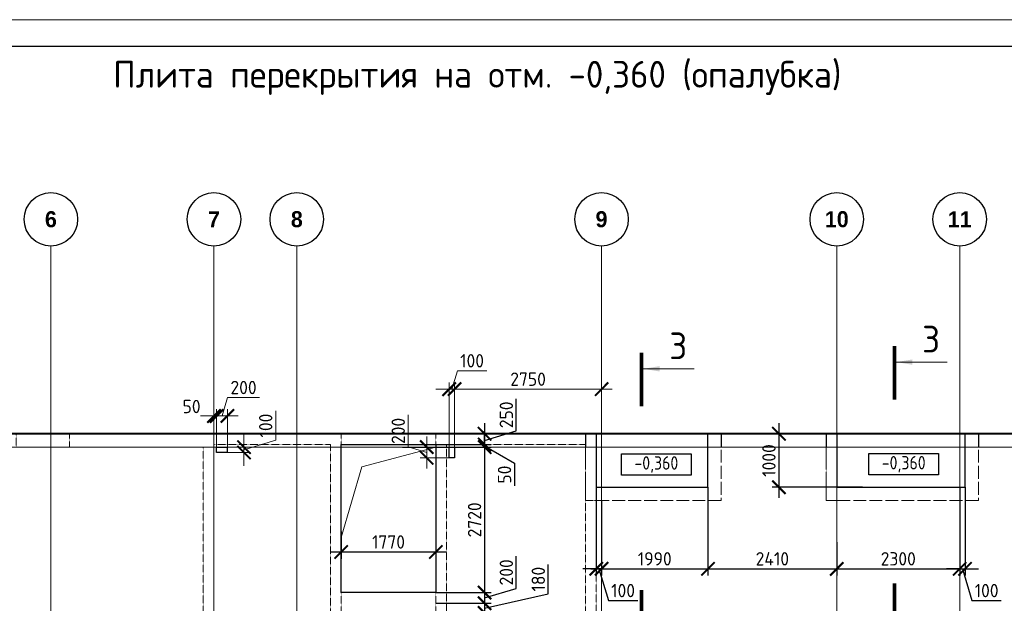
# Model space of a CAD drawing. Header units: millimetres. Extents: x -386473 to 311666, y -59266 to 291810.
# Tile 24 of 132: x -176747 to -158329, y 27034 to 37946. Entities that reach past the tile are written whole.
import ezdxf

# ---------------------------------------------------------------- set-up
doc = ezdxf.new("R2010")
doc.units = ezdxf.units.MM
for name, pattern in [('______5', [1100, 800, -100, 100, -100]), ('ACAD_ISO02W100', [15, 12, -3]), ('DASHED', [7, 5, -2, 0]), ('осевая', [50.8, 31.75, -6.35, 6.35, -6.35])]:
    doc.linetypes.add(name, pattern=pattern)
doc.layers.add('Колонна_ бетон', color=7, linetype='Continuous', lineweight=50, true_color=0xb4b496)
for name, color, linetype, lineweight in [('Оси', 40, '______5', 18), ('Перекрытие ж_бетон', 1, 'Continuous', 30), ('РАЗМЕРЫ', 1, 'Continuous', 9), ('Текст_ общее', 7, 'Continuous', 25), ('ТОНКИЕ', 7, 'Continuous', 9), ('Узлы', 7, 'Continuous', 0)]:
    doc.layers.add(name, color=color, linetype=linetype, lineweight=lineweight)
doc.layers.add('ТОЛСТЫЕ_ОСНОВНЫЕ', color=6, linetype='Continuous')
doc.styles.add('Century Gothic', font='GOTHIC.TTF')
doc.styles.add('GOST Common_1', font='GOST_Common.ttf', dxfattribs={"width": 0.9, "height": 250})
doc.styles.add('GOST-2.304_Type-B', font='GOST_Common.ttf')
doc.dimstyles.new('СПДС', dxfattribs={"dimscale": 100, "dimtxt": 2.5, "dimasz": 2.5, "dimexe": 1.25, "dimexo": 0, "dimtad": 1, "dimdec": 0, "dimtxsty": 'GOST-2.304_Type-B', "dimblk": 'ARCHTICK', "dimcen": 2.5, "dimdle": 2, "dimadec": 0, "dimazin": 2, "dimtfac": 0.75, "dimtdec": 0, "dimtmove": 1, "dimatfit": 3, "dimfxl": 1, "dimtolj": 1, "dimarcsym": 1})

# ---------------------------------------------------------------- blocks, each defined once
blk = doc.blocks.new('_ArchTick')
at = {"color": 0, "linetype": 'ByBlock', "const_width": 0.15}
blk.add_lwpolyline([(-0.5, -0.5), (0.5, 0.5)], dxfattribs=at)
blk = doc.blocks.new('*D128')
at = {"layer": 'DEFPOINTS', "color": 0, "transparency": 16777216}
for p in [(-160980, 30204), (-162545, 29204), (-160980, 29204)]:
    blk.add_point(p, dxfattribs=at)
at = {"layer": 'РАЗМЕРЫ', "color": 0, "lineweight": -2, "transparency": 16777216}
for p, q in [((-162545, 30404), (-162545, 29004)), ((-160980, 30204), (-162670, 30204)), ((-160980, 29204), (-162670, 29204))]:
    blk.add_line(p, q, dxfattribs=at)
at = {"layer": 'РАЗМЕРЫ', "color": 0, "lineweight": -2, "transparency": 16777216, "xscale": 250, "yscale": 250, "zscale": 250}
for p, rotation in [((-162545, 30204), 90), ((-162545, 29204), 270)]:
    blk.add_blockref('_ArchTick', p, dxfattribs=dict(at, rotation=rotation))
at = {"layer": 'РАЗМЕРЫ', "color": 0, "lineweight": 0, "transparency": 16777216, "insert": (-162732, 29704), "char_height": 250, "attachment_point": 5, "rotation": 90, "style": 'GOST-2.304_Type-B'}
blk.add_mtext('\\A1;1000', dxfattribs=at)
blk = doc.blocks.new('*D142')
at = {"layer": 'DEFPOINTS', "color": 0, "transparency": 16777216}
for p in [(-169587, 30204), (-169587, 29954), (-168051, 29954)]:
    blk.add_point(p, dxfattribs=at)
at = {"layer": 'РАЗМЕРЫ', "color": 0, "lineweight": -2, "transparency": 16777216}
for p, q in [((-167457, 30258), (-167457, 30858)), ((-168051, 30404), (-168051, 29754)), ((-168051, 30079), (-167457, 30258)), ((-169587, 30204), (-167926, 30204)), ((-169587, 29954), (-167926, 29954))]:
    blk.add_line(p, q, dxfattribs=at)
at = {"layer": 'РАЗМЕРЫ', "color": 0, "lineweight": -2, "transparency": 16777216, "xscale": 250, "yscale": 250, "zscale": 250}
for p, rotation in [((-168051, 30204), 90), ((-168051, 29954), 270)]:
    blk.add_blockref('_ArchTick', p, dxfattribs=dict(at, rotation=rotation))
at = {"layer": 'РАЗМЕРЫ', "color": 0, "lineweight": 0, "transparency": 16777216, "insert": (-167644, 30558), "char_height": 250, "attachment_point": 5, "rotation": 90, "style": 'GOST-2.304_Type-B'}
blk.add_mtext('\\A1;250', dxfattribs=at)
blk = doc.blocks.new('*D143')
at = {"layer": 'DEFPOINTS', "color": 0, "transparency": 16777216}
for p in [(-169587, 29954), (-168963, 27234, 0), (-168051, 27234)]:
    blk.add_point(p, dxfattribs=at)
at = {"layer": 'РАЗМЕРЫ', "color": 0, "lineweight": -2, "transparency": 16777216}
for p, q in [((-168051, 30154), (-168051, 27034)), ((-169587, 29954), (-167926, 29954)), ((-168963, 27234), (-167926, 27234))]:
    blk.add_line(p, q, dxfattribs=at)
at = {"layer": 'РАЗМЕРЫ', "color": 0, "lineweight": -2, "transparency": 16777216, "xscale": 250, "yscale": 250, "zscale": 250}
for p, rotation in [((-168051, 29954), 90), ((-168051, 27234), 270)]:
    blk.add_blockref('_ArchTick', p, dxfattribs=dict(at, rotation=rotation))
at = {"layer": 'РАЗМЕРЫ', "color": 0, "lineweight": 0, "transparency": 16777216, "insert": (-168238, 28594), "char_height": 250, "attachment_point": 5, "rotation": 90, "style": 'GOST-2.304_Type-B'}
blk.add_mtext('\\A1;2720', dxfattribs=at)
blk = doc.blocks.new('*D144')
at = {"layer": 'DEFPOINTS', "color": 0, "transparency": 16777216}
for p in [(-168963, 27234, 0), (-168963, 27034, 0), (-168051, 27034)]:
    blk.add_point(p, dxfattribs=at)
at = {"layer": 'РАЗМЕРЫ', "color": 0, "lineweight": -2, "transparency": 16777216}
for p, q in [((-167457, 27313), (-167457, 27913)), ((-168051, 27434), (-168051, 26834)), ((-168051, 27134), (-167457, 27313)), ((-168963, 27234), (-167926, 27234)), ((-168963, 27034), (-167926, 27034))]:
    blk.add_line(p, q, dxfattribs=at)
at = {"layer": 'РАЗМЕРЫ', "color": 0, "lineweight": -2, "transparency": 16777216, "xscale": 250, "yscale": 250, "zscale": 250}
for p, rotation in [((-168051, 27234), 90), ((-168051, 27034), 270)]:
    blk.add_blockref('_ArchTick', p, dxfattribs=dict(at, rotation=rotation))
at = {"layer": 'РАЗМЕРЫ', "color": 0, "lineweight": 0, "transparency": 16777216, "insert": (-167644, 27613), "char_height": 250, "attachment_point": 5, "rotation": 90, "style": 'GOST-2.304_Type-B'}
blk.add_mtext('\\A1;200', dxfattribs=at)
blk = doc.blocks.new('*D145')
at = {"layer": 'DEFPOINTS', "color": 0, "transparency": 16777216}
for p in [(-168963, 27034, 0), (-168963, 26854, 0), (-168051, 26854)]:
    blk.add_point(p, dxfattribs=at)
at = {"layer": 'РАЗМЕРЫ', "color": 0, "lineweight": -2, "transparency": 16777216}
for p, q in [((-166859, 27211), (-166859, 27761)), ((-168051, 27234), (-168051, 26654)), ((-168051, 26944), (-166859, 27211)), ((-168963, 27034), (-167926, 27034)), ((-168963, 26854), (-167926, 26854))]:
    blk.add_line(p, q, dxfattribs=at)
at = {"layer": 'РАЗМЕРЫ', "color": 0, "lineweight": -2, "transparency": 16777216, "xscale": 250, "yscale": 250, "zscale": 250}
for p, rotation in [((-168051, 27034), 90), ((-168051, 26854), 270)]:
    blk.add_blockref('_ArchTick', p, dxfattribs=dict(at, rotation=rotation))
at = {"layer": 'РАЗМЕРЫ', "color": 0, "lineweight": 0, "transparency": 16777216, "insert": (-167046, 27486), "char_height": 250, "attachment_point": 5, "rotation": 90, "style": 'GOST-2.304_Type-B'}
blk.add_mtext('\\A1;180', dxfattribs=at)
blk = doc.blocks.new('*D146')
at = {"layer": 'DEFPOINTS', "color": 0, "transparency": 16777216}
for p in [(-168963, 26854, 0), (-168963, 25344, 0), (-168051, 25344)]:
    blk.add_point(p, dxfattribs=at)
at = {"layer": 'РАЗМЕРЫ', "color": 0, "lineweight": -2, "transparency": 16777216}
for p, q in [((-168051, 27054), (-168051, 25144)), ((-168963, 26854), (-167926, 26854)), ((-168963, 25344), (-167926, 25344))]:
    blk.add_line(p, q, dxfattribs=at)
at = {"layer": 'РАЗМЕРЫ', "color": 0, "lineweight": -2, "transparency": 16777216, "xscale": 250, "yscale": 250, "zscale": 250}
for p, rotation in [((-168051, 26854), 90), ((-168051, 25344), 270)]:
    blk.add_blockref('_ArchTick', p, dxfattribs=dict(at, rotation=rotation))
at = {"layer": 'РАЗМЕРЫ', "color": 0, "lineweight": 0, "transparency": 16777216, "insert": (-168238, 26099), "char_height": 250, "attachment_point": 5, "rotation": 90, "style": 'GOST-2.304_Type-B'}
blk.add_mtext('\\A1;1510', dxfattribs=at)
blk = doc.blocks.new('*U44')
at = {"layer": 'ТОЛСТЫЕ_ОСНОВНЫЕ', "color": 6}
blk.add_lwpolyline([(20, 5), (886, 5), (886, 415), (20, 415)], close=True, dxfattribs=at)
at = {"layer": 'ТОНКИЕ'}
blk.add_lwpolyline([(0, 0), (891, 0), (891, 420), (0, 420)], close=True, dxfattribs=at)
blk = doc.blocks.new('NSY101')
at = {"color": 0, "linetype": 'ByBlock', "lineweight": -2}
blk.add_circle((0, 0), 50, dxfattribs=at)
blk = doc.blocks.new('СЛОЖНЫЙ_ОБЪЕКТ_2')
at = {"layer": 'Оси', "color": 16, "linetype": 'Continuous', "lineweight": 25, "transparency": 33554687, "xscale": 9.999999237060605, "yscale": 9.999999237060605, "zscale": 9.999999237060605}
blk.add_blockref('NSY101', (21513, -989), dxfattribs=at)
at = {"layer": 'Оси', "color": 16, "linetype": 'Continuous', "lineweight": 25, "transparency": 33554687, "insert": (21513, -989), "char_height": 300, "width": 385, "attachment_point": 5, "style": 'Century Gothic'}
blk.add_mtext('\\A1;{\\fCentury Gothic|i0|b1;\\H300.000000;\\W1.000000;\\C16;6}\\P', dxfattribs=at)
blk = doc.blocks.new('СЛОЖНЫЙ_ОБЪЕКТ_3')
at = {"layer": 'Оси', "color": 16, "linetype": 'Continuous', "lineweight": 25, "transparency": 33554687, "xscale": 9.999999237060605, "yscale": 9.999999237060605, "zscale": 9.999999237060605}
blk.add_blockref('NSY101', (24563, -989), dxfattribs=at)
at = {"layer": 'Оси', "color": 16, "linetype": 'Continuous', "lineweight": 25, "transparency": 33554687, "insert": (24563, -989), "char_height": 300, "width": 385, "attachment_point": 5, "style": 'Century Gothic'}
blk.add_mtext('\\A1;{\\fCentury Gothic|i0|b1;\\H300.000000;\\W1.000000;\\C16;7}\\P', dxfattribs=at)
blk = doc.blocks.new('СЛОЖНЫЙ_ОБЪЕКТ_4')
at = {"layer": 'Оси', "color": 16, "linetype": 'Continuous', "lineweight": 25, "transparency": 33554687, "xscale": 9.999999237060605, "yscale": 9.999999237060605, "zscale": 9.999999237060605}
blk.add_blockref('NSY101', (26113, -989), dxfattribs=at)
at = {"layer": 'Оси', "color": 16, "linetype": 'Continuous', "lineweight": 25, "transparency": 33554687, "insert": (26113, -989), "char_height": 300, "width": 385, "attachment_point": 5, "style": 'Century Gothic'}
blk.add_mtext('\\A1;{\\fCentury Gothic|i0|b1;\\H300.000000;\\W1.000000;\\C16;8}\\P', dxfattribs=at)
blk = doc.blocks.new('СЛОЖНЫЙ_ОБЪЕКТ_16')
at = {"layer": 'Оси', "color": 16, "linetype": 'Continuous', "lineweight": 25, "transparency": 33554687, "xscale": 9.999999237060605, "yscale": 9.999999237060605, "zscale": 9.999999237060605}
blk.add_blockref('NSY101', (31813, -989), dxfattribs=at)
at = {"layer": 'Оси', "color": 16, "linetype": 'Continuous', "lineweight": 25, "transparency": 33554687, "insert": (31813, -989), "char_height": 300, "width": 385, "attachment_point": 5, "style": 'Century Gothic'}
blk.add_mtext('\\A1;{\\fCentury Gothic|i0|b1;\\H300.000000;\\W1.000000;\\C16;9}\\P', dxfattribs=at)
blk = doc.blocks.new('СЛОЖНЫЙ_ОБЪЕКТ_17')
at = {"layer": 'Оси', "color": 16, "linetype": 'Continuous', "lineweight": 25, "transparency": 33554687, "xscale": 9.999999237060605, "yscale": 9.999999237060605, "zscale": 9.999999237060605}
blk.add_blockref('NSY101', (36213, -989), dxfattribs=at)
at = {"layer": 'Оси', "color": 16, "linetype": 'Continuous', "lineweight": 25, "transparency": 33554687, "insert": (36213, -989), "char_height": 300, "width": 620, "attachment_point": 5, "style": 'Century Gothic'}
blk.add_mtext('\\A1;{\\fCentury Gothic|i0|b1;\\H300.000000;\\W1.000000;\\C16;10}\\P', dxfattribs=at)
blk = doc.blocks.new('СЛОЖНЫЙ_ОБЪЕКТ_18')
at = {"layer": 'Оси', "color": 16, "linetype": 'Continuous', "lineweight": 25, "transparency": 33554687, "xscale": 9.999999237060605, "yscale": 9.999999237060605, "zscale": 9.999999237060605}
blk.add_blockref('NSY101', (38513, -989), dxfattribs=at)
at = {"layer": 'Оси', "color": 16, "linetype": 'Continuous', "lineweight": 25, "transparency": 33554687, "insert": (38513, -989), "char_height": 300, "width": 620, "attachment_point": 5, "style": 'Century Gothic'}
blk.add_mtext('\\A1;{\\fCentury Gothic|i0|b1;\\H300.000000;\\W1.000000;\\C16;11}\\P', dxfattribs=at)
blk = doc.blocks.new('оси2')
at = {"layer": 'Оси', "color": 16, "linetype": 'осевая', "lineweight": 0, "ltscale": 0.25, "transparency": 33554687}
for p, q in [((1000445.5, 5465.4), (1000445.5, -20739.3)), ((1003495.5, 5465.4), (1003495.5, -20739.3)), ((1005045.5, 5465.4), (1005045.5, -20739.3)), ((1010745.5, 5465.4), (1010745.5, -20739.3)), ((1015145.5, 5465.4), (1015145.5, -20739.3)), ((1017445.5, 5465.4), (1017445.5, -20739.3)), ((979200, 1707.1), (1032582.1, 1707.1))]:
    blk.add_line(p, q, dxfattribs=at)
at = {"layer": 'Оси', "color": 16, "linetype": 'Continuous', "lineweight": 25, "transparency": 33554687}
for name in ['СЛОЖНЫЙ_ОБЪЕКТ_2', 'СЛОЖНЫЙ_ОБЪЕКТ_3', 'СЛОЖНЫЙ_ОБЪЕКТ_4', 'СЛОЖНЫЙ_ОБЪЕКТ_16', 'СЛОЖНЫЙ_ОБЪЕКТ_17', 'СЛОЖНЫЙ_ОБЪЕКТ_18']:
    blk.add_blockref(name, (978932, 6954.9), dxfattribs=at)
blk = doc.blocks.new('*D313')
at = {"layer": 'DEFPOINTS', "color": 0, "transparency": 16777216}
for p in [(-165963, 29225), (-165863, 28954), (-165963, 27679)]:
    blk.add_point(p, dxfattribs=at)
at = {"layer": 'РАЗМЕРЫ', "color": 0, "lineweight": -2, "transparency": 16777216}
for p, q in [((-165963, 29225), (-165963, 27554)), ((-165863, 28954), (-165863, 27554)), ((-165963, 27679), (-166213, 27679)), ((-165863, 27679), (-165963, 27679)), ((-165863, 27679), (-165963, 27679)), ((-165913, 27679), (-165735, 27085)), ((-165863, 27679), (-165613, 27679)), ((-165735, 27085), (-165185, 27085))]:
    blk.add_line(p, q, dxfattribs=at)
at = {"layer": 'РАЗМЕРЫ', "color": 0, "lineweight": -2, "transparency": 16777216, "xscale": 250, "yscale": 250, "zscale": 250}
blk.add_blockref('_ArchTick', (-165963, 27679), dxfattribs=at)
at = {"layer": 'РАЗМЕРЫ', "color": 0, "lineweight": -2, "transparency": 16777216, "xscale": 250, "yscale": 250, "zscale": 250, "rotation": 180}
blk.add_blockref('_ArchTick', (-165863, 27679), dxfattribs=at)
at = {"layer": 'РАЗМЕРЫ', "color": 0, "lineweight": 0, "transparency": 16777216, "insert": (-165460, 27272), "char_height": 250, "attachment_point": 5, "style": 'GOST-2.304_Type-B'}
blk.add_mtext('\\A1;100', dxfattribs=at)
blk = doc.blocks.new('*D314')
at = {"layer": 'DEFPOINTS', "color": 0, "transparency": 16777216}
for p in [(-163873, 29204), (-165863, 28954), (-163873, 27679)]:
    blk.add_point(p, dxfattribs=at)
at = {"layer": 'РАЗМЕРЫ', "color": 0, "lineweight": -2, "transparency": 16777216}
for p, q in [((-163873, 29204), (-163873, 27554)), ((-165863, 28954), (-165863, 27554)), ((-166063, 27679), (-163673, 27679))]:
    blk.add_line(p, q, dxfattribs=at)
at = {"layer": 'РАЗМЕРЫ', "color": 0, "lineweight": -2, "transparency": 16777216, "xscale": 250, "yscale": 250, "zscale": 250, "rotation": 180}
blk.add_blockref('_ArchTick', (-165863, 27679), dxfattribs=at)
at = {"layer": 'РАЗМЕРЫ', "color": 0, "lineweight": -2, "transparency": 16777216, "xscale": 250, "yscale": 250, "zscale": 250}
blk.add_blockref('_ArchTick', (-163873, 27679), dxfattribs=at)
at = {"layer": 'РАЗМЕРЫ', "color": 0, "lineweight": 0, "transparency": 16777216, "insert": (-164868, 27866), "char_height": 250, "attachment_point": 5, "style": 'GOST-2.304_Type-B'}
blk.add_mtext('\\A1;1990', dxfattribs=at)
blk = doc.blocks.new('*D315')
at = {"layer": 'DEFPOINTS', "color": 0, "transparency": 16777216}
for p in [(-163873, 29204), (-161463, 28177), (-161463, 27679)]:
    blk.add_point(p, dxfattribs=at)
at = {"layer": 'РАЗМЕРЫ', "color": 0, "lineweight": -2, "transparency": 16777216}
for p, q in [((-163873, 29204), (-163873, 27554)), ((-161463, 28177), (-161463, 27554)), ((-164073, 27679), (-161263, 27679))]:
    blk.add_line(p, q, dxfattribs=at)
at = {"layer": 'РАЗМЕРЫ', "color": 0, "lineweight": -2, "transparency": 16777216, "xscale": 250, "yscale": 250, "zscale": 250, "rotation": 180}
blk.add_blockref('_ArchTick', (-163873, 27679), dxfattribs=at)
at = {"layer": 'РАЗМЕРЫ', "color": 0, "lineweight": -2, "transparency": 16777216, "xscale": 250, "yscale": 250, "zscale": 250}
blk.add_blockref('_ArchTick', (-161463, 27679), dxfattribs=at)
at = {"layer": 'РАЗМЕРЫ', "color": 0, "lineweight": 0, "transparency": 16777216, "insert": (-162668, 27866), "char_height": 250, "attachment_point": 5, "style": 'GOST-2.304_Type-B'}
blk.add_mtext('\\A1;2410', dxfattribs=at)
blk = doc.blocks.new('*D316')
at = {"layer": 'DEFPOINTS', "color": 0, "transparency": 16777216}
for p in [(-159163, 29204), (-161463, 28177), (-159163, 27679)]:
    blk.add_point(p, dxfattribs=at)
at = {"layer": 'РАЗМЕРЫ', "color": 0, "lineweight": -2, "transparency": 16777216}
for p, q in [((-159163, 29204), (-159163, 27554)), ((-161463, 28177), (-161463, 27554)), ((-161663, 27679), (-158963, 27679))]:
    blk.add_line(p, q, dxfattribs=at)
at = {"layer": 'РАЗМЕРЫ', "color": 0, "lineweight": -2, "transparency": 16777216, "xscale": 250, "yscale": 250, "zscale": 250, "rotation": 180}
blk.add_blockref('_ArchTick', (-161463, 27679), dxfattribs=at)
at = {"layer": 'РАЗМЕРЫ', "color": 0, "lineweight": -2, "transparency": 16777216, "xscale": 250, "yscale": 250, "zscale": 250}
blk.add_blockref('_ArchTick', (-159163, 27679), dxfattribs=at)
at = {"layer": 'РАЗМЕРЫ', "color": 0, "lineweight": 0, "transparency": 16777216, "insert": (-160313, 27866), "char_height": 250, "attachment_point": 5, "style": 'GOST-2.304_Type-B'}
blk.add_mtext('\\A1;2300', dxfattribs=at)
blk = doc.blocks.new('*D317')
at = {"layer": 'DEFPOINTS', "color": 0, "transparency": 16777216}
for p in [(-159163, 29204), (-159063, 29204), (-159063, 27679)]:
    blk.add_point(p, dxfattribs=at)
at = {"layer": 'РАЗМЕРЫ', "color": 0, "lineweight": -2, "transparency": 16777216}
for p, q in [((-159163, 29204), (-159163, 27554)), ((-159063, 29204), (-159063, 27554)), ((-159163, 27679), (-159413, 27679)), ((-159163, 27679), (-159063, 27679)), ((-159163, 27679), (-159063, 27679)), ((-159113, 27679), (-158935, 27085)), ((-159063, 27679), (-158813, 27679)), ((-158935, 27085), (-158385, 27085))]:
    blk.add_line(p, q, dxfattribs=at)
at = {"layer": 'РАЗМЕРЫ', "color": 0, "lineweight": -2, "transparency": 16777216, "xscale": 250, "yscale": 250, "zscale": 250}
blk.add_blockref('_ArchTick', (-159163, 27679), dxfattribs=at)
at = {"layer": 'РАЗМЕРЫ', "color": 0, "lineweight": -2, "transparency": 16777216, "xscale": 250, "yscale": 250, "zscale": 250, "rotation": 180}
blk.add_blockref('_ArchTick', (-159063, 27679), dxfattribs=at)
at = {"layer": 'РАЗМЕРЫ', "color": 0, "lineweight": 0, "transparency": 16777216, "insert": (-158660, 27272), "char_height": 250, "attachment_point": 5, "style": 'GOST-2.304_Type-B'}
blk.add_mtext('\\A1;100', dxfattribs=at)
blk = doc.blocks.new('стены подвала')
at = {"layer": 'Колонна_ бетон', "color": 252, "linetype": 'DASHED', "lineweight": 0, "ltscale": 0.3, "true_color": 0x939598, "transparency": 33554687}
for p, q in [((-150847, -10025, 160), (-198397, -10025, 160)), ((-175667, -10025, 160), (-175667, -16975, 160)), ((-175667, -10025, 160), (-175667, -10025, 160)), ((-173897, -10025, 160), (-173897, -16975, 160)), ((-173897, -10025, 160), (-173897, -10025, 160)), ((-171097, -10025, 160), (-171097, -15875, 160)), ((-171097, -10025, 160), (-171097, -10025, 160)), ((-168557, -10025, 160), (-168557, -10025, 160)), ((-168557, -10025, 160), (-168557, -10275, 160)), ((-166597, -10025, 160), (-166597, -11275, 160)), ((-166597, -10025, 160), (-166597, -10025, 160)), ((-163747, -10275, 160), (-163747, -10025, 160)), ((-163747, -10025, 160), (-163747, -10025, 160)), ((-178247, -10275, 160), (-184547, -10275, 160)), ((-178247, -10275, 160), (-178247, -10275, 160)), ((-178247, -10275, 160), (-178247, -17675, 160)), ((-178047, -10225, 160), (-178047, -16425, 160)), ((-178047, -10225, 160), (-178047, -10225, 160)), ((-178047, -10225, 160), (-175867, -10225, 160)), ((-175867, -16975, 160), (-175867, -10225, 160)), ((-175867, -10225, 160), (-175867, -10225, 160)), ((-175667, -10225, 160), (-175667, -10225, 160)), ((-173897, -10225, 160), (-175667, -10225, 160)), ((-173897, -10225, 160), (-173897, -10225, 160)), ((-173697, -10225, 160), (-171097, -10225, 160)), ((-173697, -10225, 160), (-173697, -10225, 160)), ((-173697, -10225, 160), (-173697, -15875, 160)), ((-171097, -10225, 160), (-171097, -10225, 160)), ((-170897, -10275, 160), (-170897, -10275, 160)), ((-170897, -17675, 160), (-170897, -10275, 160)), ((-170897, -10275, 160), (-166597, -10275, 160)), ((-168557, -10275, 160), (-168557, -10275, 160)), ((-166597, -10275, 160), (-166597, -10275, 160)), ((-166397, -10275, 160), (-166397, -10275, 160)), ((-166397, -11275, 160), (-166397, -10275, 160)), ((-161297, -10275, 160), (-166397, -10275, 160)), ((-163747, -10275, 160), (-163747, -10275, 160)), ((-171097, -11275, 160), (-171097, -11275, 160)), ((-170897, -11275, 160), (-171097, -11275, 160)), ((-170897, -11275, 160), (-170897, -11275, 160)), ((-166597, -11275, 160), (-166597, -11275, 160)), ((-166397, -11275, 160), (-166597, -11275, 160)), ((-166397, -11275, 160), (-166397, -11275, 160)), ((-175667, -12995, 160), (-175667, -12995, 160)), ((-173897, -12995, 160), (-175667, -12995, 160)), ((-173897, -12995, 160), (-173897, -12995, 160))]:
    blk.add_line(p, q, dxfattribs=at)
blk.add_lwpolyline([(-181747, -10025), (-180747, -10025), (-180747, -10275), (-181747, -10275)], close=True, dxfattribs=at)
blk = doc.blocks.new('*D898')
at = {"layer": 'DEFPOINTS', "color": 0, "transparency": 16777216}
for p in [(-170846, 63580), (-171046, 62998), (-170846, 62998)]:
    blk.add_point(p, dxfattribs=at)
at = {"layer": 'РАЗМЕРЫ', "color": 0, "lineweight": -2, "transparency": 16777216}
for p, q in [((-170946, 63580), (-170843, 63924)), ((-170843, 63924), (-170243, 63924)), ((-171246, 63580), (-170646, 63580)), ((-171046, 62998), (-171046, 63705)), ((-170846, 62998), (-170846, 63705))]:
    blk.add_line(p, q, dxfattribs=at)
at = {"layer": 'РАЗМЕРЫ', "color": 0, "lineweight": -2, "transparency": 16777216, "xscale": 250, "yscale": 250, "zscale": 250, "rotation": 180}
blk.add_blockref('_ArchTick', (-171046, 63580), dxfattribs=at)
at = {"layer": 'РАЗМЕРЫ', "color": 0, "lineweight": -2, "transparency": 16777216, "xscale": 250, "yscale": 250, "zscale": 250}
blk.add_blockref('_ArchTick', (-170846, 63580), dxfattribs=at)
at = {"layer": 'РАЗМЕРЫ', "color": 0, "lineweight": 0, "transparency": 16777216, "insert": (-170543, 64112), "char_height": 250, "attachment_point": 5, "style": 'GOST-2.304_Type-B'}
blk.add_mtext('\\A1;200', dxfattribs=at)
blk = doc.blocks.new('*D899')
at = {"layer": 'DEFPOINTS', "color": 0, "transparency": 16777216}
for p in [(-171096, 63580), (-171096, 62998), (-171046, 62998)]:
    blk.add_point(p, dxfattribs=at)
at = {"layer": 'РАЗМЕРЫ', "color": 0, "lineweight": -2, "transparency": 16777216}
for p, q in [((-171096, 63580), (-171346, 63580)), ((-171096, 62998), (-171096, 63705)), ((-171046, 63580), (-171096, 63580)), ((-171046, 62998), (-171046, 63705)), ((-171046, 63580), (-170796, 63580))]:
    blk.add_line(p, q, dxfattribs=at)
at = {"layer": 'РАЗМЕРЫ', "color": 0, "lineweight": -2, "transparency": 16777216, "xscale": 250, "yscale": 250, "zscale": 250}
blk.add_blockref('_ArchTick', (-171096, 63580), dxfattribs=at)
at = {"layer": 'РАЗМЕРЫ', "color": 0, "lineweight": -2, "transparency": 16777216, "xscale": 250, "yscale": 250, "zscale": 250, "rotation": 180}
blk.add_blockref('_ArchTick', (-171046, 63580), dxfattribs=at)
at = {"layer": 'РАЗМЕРЫ', "color": 0, "lineweight": 0, "transparency": 16777216, "insert": (-171515, 63757), "char_height": 250, "attachment_point": 5, "style": 'GOST-2.304_Type-B'}
blk.add_mtext('\\A1;50', dxfattribs=at)
blk = doc.blocks.new('*D900')
at = {"layer": 'DEFPOINTS', "color": 0, "transparency": 16777216}
for p in [(-170846, 62998), (-170846, 62898), (-170535, 62898)]:
    blk.add_point(p, dxfattribs=at)
at = {"layer": 'РАЗМЕРЫ', "color": 0, "lineweight": -2, "transparency": 16777216}
for p, q in [((-169942, 63126), (-169942, 63676)), ((-170535, 62998), (-170535, 63248)), ((-170846, 62998), (-170410, 62998)), ((-170535, 62948), (-169942, 63126)), ((-170535, 62998), (-170535, 62898)), ((-170535, 62998), (-170535, 62898)), ((-170846, 62898), (-170410, 62898)), ((-170535, 62898), (-170535, 62648))]:
    blk.add_line(p, q, dxfattribs=at)
at = {"layer": 'РАЗМЕРЫ', "color": 0, "lineweight": -2, "transparency": 16777216, "xscale": 250, "yscale": 250, "zscale": 250}
for p, rotation in [((-170535, 62998), 270), ((-170535, 62898), 90)]:
    blk.add_blockref('_ArchTick', p, dxfattribs=dict(at, rotation=rotation))
at = {"layer": 'РАЗМЕРЫ', "color": 0, "lineweight": 0, "transparency": 16777216, "insert": (-170129, 63401), "char_height": 250, "attachment_point": 5, "rotation": 90, "style": 'GOST-2.304_Type-B'}
blk.add_mtext('\\A1;100', dxfattribs=at)
blk = doc.blocks.new('*D931')
at = {"layer": 'DEFPOINTS', "color": 0, "transparency": 16777216}
for p in [(-166596, 64081), (-163846, 63472), (-166596, 62998)]:
    blk.add_point(p, dxfattribs=at)
at = {"layer": 'РАЗМЕРЫ', "color": 0, "lineweight": -2, "transparency": 16777216}
for p, q in [((-166596, 62998), (-166596, 64206)), ((-163846, 63472), (-163846, 64206)), ((-163646, 64081), (-166796, 64081))]:
    blk.add_line(p, q, dxfattribs=at)
at = {"layer": 'РАЗМЕРЫ', "color": 0, "lineweight": -2, "transparency": 16777216, "xscale": 250, "yscale": 250, "zscale": 250, "rotation": 180}
blk.add_blockref('_ArchTick', (-166596, 64081), dxfattribs=at)
at = {"layer": 'РАЗМЕРЫ', "color": 0, "lineweight": -2, "transparency": 16777216, "xscale": 250, "yscale": 250, "zscale": 250}
blk.add_blockref('_ArchTick', (-163846, 64081), dxfattribs=at)
at = {"layer": 'РАЗМЕРЫ', "color": 0, "lineweight": 0, "transparency": 16777216, "insert": (-165221, 64268), "char_height": 250, "attachment_point": 5, "style": 'GOST-2.304_Type-B'}
blk.add_mtext('\\A1;2750', dxfattribs=at)
blk = doc.blocks.new('*D901')
at = {"layer": 'DEFPOINTS', "color": 0, "transparency": 16777216}
for p in [(-166696, 64081), (-166596, 63151), (-166696, 62898)]:
    blk.add_point(p, dxfattribs=at)
at = {"layer": 'РАЗМЕРЫ', "color": 0, "lineweight": -2, "transparency": 16777216}
for p, q in [((-166646, 64081), (-166543, 64425)), ((-166543, 64425), (-165993, 64425)), ((-166696, 62898), (-166696, 64206)), ((-166596, 63151), (-166596, 64206)), ((-166696, 64081), (-166946, 64081)), ((-166596, 64081), (-166696, 64081)), ((-166596, 64081), (-166696, 64081)), ((-166596, 64081), (-166346, 64081))]:
    blk.add_line(p, q, dxfattribs=at)
at = {"layer": 'РАЗМЕРЫ', "color": 0, "lineweight": -2, "transparency": 16777216, "xscale": 250, "yscale": 250, "zscale": 250}
blk.add_blockref('_ArchTick', (-166696, 64081), dxfattribs=at)
at = {"layer": 'РАЗМЕРЫ', "color": 0, "lineweight": -2, "transparency": 16777216, "xscale": 250, "yscale": 250, "zscale": 250, "rotation": 180}
blk.add_blockref('_ArchTick', (-166596, 64081), dxfattribs=at)
at = {"layer": 'РАЗМЕРЫ', "color": 0, "lineweight": 0, "transparency": 16777216, "insert": (-166268, 64612), "char_height": 250, "attachment_point": 5, "style": 'GOST-2.304_Type-B'}
blk.add_mtext('\\A1;100', dxfattribs=at)
blk = doc.blocks.new('*D902')
at = {"layer": 'DEFPOINTS', "color": 0, "transparency": 16777216}
for p in [(-166596, 62998), (-167117, 62798), (-166608, 62798)]:
    blk.add_point(p, dxfattribs=at)
at = {"layer": 'РАЗМЕРЫ', "color": 0, "lineweight": -2, "transparency": 16777216}
for p, q in [((-167461, 63001), (-167461, 63601)), ((-167117, 63198), (-167117, 62598)), ((-167117, 62898), (-167461, 63001)), ((-166596, 62998), (-167242, 62998)), ((-166608, 62798), (-167242, 62798))]:
    blk.add_line(p, q, dxfattribs=at)
at = {"layer": 'РАЗМЕРЫ', "color": 0, "lineweight": -2, "transparency": 16777216, "xscale": 250, "yscale": 250, "zscale": 250}
for p, rotation in [((-167117, 62998), 90), ((-167117, 62798), 270)]:
    blk.add_blockref('_ArchTick', p, dxfattribs=dict(at, rotation=rotation))
at = {"layer": 'РАЗМЕРЫ', "color": 0, "lineweight": 0, "transparency": 16777216, "insert": (-167649, 63301), "char_height": 250, "attachment_point": 5, "rotation": 90, "style": 'GOST-2.304_Type-B'}
blk.add_mtext('\\A1;200', dxfattribs=at)
blk = doc.blocks.new('*D451')
at = {"color": 0, "lineweight": -2, "transparency": 16777216}
for p, q in [((-168963, 28590), (-168963, 27868)), ((-170733, 28379), (-170733, 27868)), ((-168763, 27993), (-170933, 27993))]:
    blk.add_line(p, q, dxfattribs=at)
at = {"layer": 'DEFPOINTS', "color": 0, "transparency": 16777216}
for p in [(-168963, 28590), (-170733, 28379), (-170733, 27993)]:
    blk.add_point(p, dxfattribs=at)
at = {"color": 0, "lineweight": -2, "transparency": 16777216, "xscale": 250, "yscale": 250, "zscale": 250, "rotation": 180}
blk.add_blockref('_ArchTick', (-170733, 27993), dxfattribs=at)
at = {"color": 0, "lineweight": -2, "transparency": 16777216, "xscale": 250, "yscale": 250, "zscale": 250}
blk.add_blockref('_ArchTick', (-168963, 27993), dxfattribs=at)
at = {"color": 0, "lineweight": 0, "transparency": 16777216, "insert": (-169848, 28181), "char_height": 250, "attachment_point": 5, "style": 'GOST-2.304_Type-B'}
blk.add_mtext('\\A1;1770', dxfattribs=at)
blk = doc.blocks.new('*D452')
at = {"layer": 'DEFPOINTS', "color": 0, "transparency": 16777216}
for p in [(-169587, 29954), (-169316, 30004), (-168051, 30004)]:
    blk.add_point(p, dxfattribs=at)
at = {"layer": 'РАЗМЕРЫ', "color": 0, "lineweight": -2, "transparency": 16777216}
for p, q in [((-168051, 30004), (-168051, 30254)), ((-169587, 29954), (-167926, 29954)), ((-169316, 30004), (-167926, 30004)), ((-168051, 29954), (-168051, 30004)), ((-168051, 29954), (-168051, 30004)), ((-168051, 29979), (-167491, 29654)), ((-168051, 29954), (-168051, 29704)), ((-167491, 29654), (-167491, 29229))]:
    blk.add_line(p, q, dxfattribs=at)
at = {"layer": 'РАЗМЕРЫ', "color": 0, "lineweight": -2, "transparency": 16777216, "xscale": 250, "yscale": 250, "zscale": 250}
for p, rotation in [((-168051, 30004), 270), ((-168051, 29954), 90)]:
    blk.add_blockref('_ArchTick', p, dxfattribs=dict(at, rotation=rotation))
at = {"layer": 'РАЗМЕРЫ', "color": 0, "lineweight": 0, "transparency": 16777216, "insert": (-167678, 29441), "char_height": 250, "attachment_point": 5, "rotation": 90, "style": 'GOST-2.304_Type-B'}
blk.add_mtext('\\A1;50', dxfattribs=at)
blk = doc.blocks.new('отверстия с размерами')
at = {"layer": 'Перекрытие ж_бетон', "color": 1, "lineweight": 30, "elevation": 160}
for points in [[(-171046.4, 62997.7), (-170846.4, 62997.7), (-170846.4, 62897.7), (-171046.4, 62897.7)], [(-166696.4, 62997.7), (-166596.4, 62997.7), (-166596.4, 62797.7), (-166696.4, 62797.7)]]:
    blk.add_lwpolyline(points, close=True, dxfattribs=at)
at = {"layer": 'РАЗМЕРЫ', "lineweight": 0}
for base, p1, p2, picture, middle in [((-166696.4, 64080.9, 160), (-166596.4, 63150.5, 160), (-166696.4, 62897.7, 160), '*D901', (-166480.7, 64612.2, 160)), ((-166596.4, 64080.9, 160), (-163846.4, 63472.4, 160), (-166596.4, 62997.7, 160), '*D931', (-165221.4, 64268.4, 160)), ((-170846.4, 63580.5, 160), (-171046.4, 62997.7, 160), (-170846.4, 62997.7, 160), '*D898', (-170780.7, 64111.7, 160))]:
    dim = blk.add_linear_dim(base=base, p1=p1, p2=p2, dimstyle='СПДС', override={"dimrnd": 5}, dxfattribs=at)
    dim.commit()
    dim.dimension.update_dxf_attribs({"geometry": picture, "text_midpoint": middle})
dim = blk.add_linear_dim(base=(-171096.2, 63580.5, 160), p1=(-171046.4, 62997.7, 160), p2=(-171096.2, 62997.7, 160), dimstyle='СПДС', override={"dimrnd": 5}, dxfattribs=at)
dim.commit()
dim.dimension.update_dxf_attribs({"geometry": '*D899', "text_midpoint": (-171515.4, 63569.2, 160), "dimtype": 128})
for base, p1, p2, picture, middle in [((-170535.4, 62897.7, 160), (-170846.4, 62997.7, 160), (-170846.4, 62897.7, 160), '*D900', (-170129.2, 63188.3, 160)), ((-167117.3, 62797.7, 160), (-166596.4, 62997.7, 160), (-166608.4, 62797.7, 160), '*D902', (-167648.5, 63063.3, 160))]:
    dim = blk.add_linear_dim(base=base, p1=p1, p2=p2, angle=90, dimstyle='СПДС', override={"dimrnd": 5}, dxfattribs=at)
    dim.commit()
    dim.dimension.update_dxf_attribs({"geometry": picture, "text_midpoint": middle})

msp = doc.modelspace()

# ---------------------------------------------------------------- linework, layer by layer
at = {"layer": 'Перекрытие ж_бетон', "color": 252, "linetype": 'ACAD_ISO02W100', "lineweight": 0, "ltscale": 20, "true_color": 0x939598}
for points in [[(-163622.7, 30204.4), (-163622.7, 28954.4), (-166162.7, 28954.4), (-166162.7, 30204.4)], [(-158812.7, 30204.4), (-158812.7, 28954.4), (-161662.7, 28954.4), (-161662.7, 30204.4)]]:
    msp.add_lwpolyline(points, dxfattribs=at)
at = {"layer": 'Перекрытие ж_бетон'}
for points in [[(-165962.7, 30204.4), (-165962.7, 29204.4), (-163872.7, 29204.4), (-163872.7, 30204.4)], [(-161462.7, 30204.4), (-161462.7, 29204.4), (-159062.7, 29204.4), (-159062.7, 30204.4)]]:
    msp.add_lwpolyline(points, dxfattribs=at)
at = {"layer": 'Перекрытие ж_бетон', "elevation": 0}
msp.add_lwpolyline([(-170732.7, 30004.4), (-168962.7, 30004.4), (-168962.7, 27234.4), (-170732.7, 27234.4)], close=True, dxfattribs=at)
at = {"layer": 'РАЗМЕРЫ', "lineweight": -2}
for points in [[(-166162.7, 30204.4), (-166162.7, 29954.4)], [(-163622.7, 30204.4), (-163622.7, 29954.4)], [(-161662.7, 30204.4), (-161662.7, 29954.4)], [(-158812.7, 30204.4), (-158812.7, 29954.4)]]:
    msp.add_lwpolyline(points, dxfattribs=at)
at = {"layer": 'РАЗМЕРЫ', "lineweight": 0}
msp.add_lwpolyline([(-170732.7, 28264.4), (-170344.1, 29588.7), (-168962.7, 29954.4)], dxfattribs=at)
at = {"layer": 'Текст_ общее', "lineweight": 30}
for points in [[(-165487.6, 29829.1), (-164187.6, 29829.1), (-164187.6, 29429.1), (-165487.6, 29429.1)], [(-160861.1, 29834.1), (-159561.1, 29834.1), (-159561.1, 29434.1), (-160861.1, 29434.1)]]:
    msp.add_lwpolyline(points, close=True, dxfattribs=at)
at = {"layer": 'Узлы', "color": 1, "linetype": 'Continuous', "lineweight": 0}
for p, q in [((-160348.8, 31543.8, 3100), (-159398.8, 31543.8, 3100)), ((-165078.4, 31418.4, 3100), (-164128.4, 31418.4, 3100))]:
    msp.add_line(p, q, dxfattribs=at)
at = {"layer": 'Узлы', "color": 1, "linetype": 'Continuous', "lineweight": 0, "const_width": 70, "elevation": 3100}
for points in [[(-160383.8, 31843.8), (-160383.8, 30843.8)], [(-165113.4, 31718.4), (-165113.4, 30718.4)], [(-160383.8, 26408.7), (-160383.8, 27408.7)], [(-165113.4, 26283.3), (-165113.4, 27283.3)]]:
    msp.add_lwpolyline(points, dxfattribs=at)
at = {"layer": 'Узлы', "color": 1, "linetype": 'Continuous', "lineweight": 0}
for points in [[(-160348.8, 31543.8, 3100), (-160048.3, 31493.5, 3100), (-160048.3, 31594.1, 3100)], [(-165078.4, 31418.4, 3100), (-164777.9, 31368.2, 3100), (-164777.9, 31468.7, 3100)]]:
    msp.add_solid(points, dxfattribs=at)

# ---------------------------------------------------------------- texts
at = {"layer": 'Узлы', "color": 80, "linetype": 'Continuous', "lineweight": 0, "style": 'GOST-2.304_Type-B'}
msp.add_text('Плита перекрытия на отм. -0,360 (опалубка)', height=500, dxfattribs=at).set_placement((-174998.5, 36674.9))
at = {"layer": 'Узлы', "color": 1, "linetype": 'Continuous', "lineweight": 0, "char_height": 500, "attachment_point": 5, "style": 'GOST-2.304_Type-B'}
for insert in [(-159698.8, 31973.8, 3100), (-164428.4, 31848.4, 3100)]:
    msp.add_mtext_dynamic_manual_height_columns('3', width=723.88, gutter_width=25, heights=[0], dxfattribs=dict(at, insert=insert))

# ---------------------------------------------------------------- dimensions: what is measured, and where the dimension line sits
at = {"color": 1, "lineweight": 0}
dim = msp.add_linear_dim(base=(-170732.7, 27993.4), p1=(-168962.7, 28590.1), p2=(-170732.7, 28379.5), dimstyle='СПДС', dxfattribs=at)
dim.commit()
dim.dimension.update_dxf_attribs({"geometry": '*D451', "text_midpoint": (-169847.7, 28180.9)})
at = {"layer": 'РАЗМЕРЫ', "color": 1, "lineweight": 0}
for base, p1, p2, picture, middle in [((-168050.6, 29954.4), (-169587.1, 30204.4), (-169587.1, 29954.4), '*D142', (-167644.4, 30320)), ((-162544.6, 29204.4), (-160980.1, 30204.4), (-160980.1, 29204.4), '*D128', (-162732.1, 29704.4)), ((-168050.6, 27234.4), (-169587.1, 29954.4), (-168962.7, 27234.4, 0), '*D143', (-168238.1, 28594.4)), ((-168050.6, 27034.4), (-168962.7, 27234.4, 0), (-168962.7, 27034.4, 0), '*D144', (-167644.4, 27375)), ((-168050.6, 25344.4), (-168962.7, 26854.4, 0), (-168962.7, 25344.4, 0), '*D146', (-168238.1, 26099.4))]:
    dim = msp.add_linear_dim(base=base, p1=p1, p2=p2, angle=90, dimstyle='СПДС', dxfattribs=at)
    dim.commit()
    dim.dimension.update_dxf_attribs({"geometry": picture, "text_midpoint": middle})
for base, p1, p2, picture, middle in [((-168050.6, 30004.4), (-169587.1, 29954.4), (-169315.8, 30004.4), '*D452', (-167490.5, 29591.2)), ((-168050.6, 26854.4), (-168962.7, 27034.4, 0), (-168962.7, 26854.4, 0), '*D145', (-166858.6, 27273.2))]:
    dim = msp.add_linear_dim(base=base, p1=p1, p2=p2, angle=90, dimstyle='СПДС', dxfattribs=at)
    dim.commit()
    dim.dimension.update_dxf_attribs({"geometry": picture, "text_midpoint": middle, "dimtype": 160})
for base, p1, p2, picture, middle in [((-165962.7, 27678.5), (-165862.8, 28954.4), (-165962.7, 29224.9), '*D313', (-165672.1, 27272.3)), ((-163872.7, 27678.5), (-165862.8, 28954.4), (-163872.7, 29204.4), '*D314', (-164867.7, 27866)), ((-161462.8, 27678.5), (-163872.7, 29204.4), (-161462.8, 28176.8), '*D315', (-162667.7, 27866)), ((-159162.8, 27678.5), (-161462.8, 28176.8), (-159162.8, 29204.4), '*D316', (-160312.8, 27866)), ((-159062.7, 27678.5), (-159162.8, 29204.4), (-159062.7, 29204.4), '*D317', (-158872.1, 27272.3))]:
    dim = msp.add_linear_dim(base=base, p1=p1, p2=p2, dimstyle='СПДС', dxfattribs=at)
    dim.commit()
    dim.dimension.update_dxf_attribs({"geometry": picture, "text_midpoint": middle})

# ---------------------------------------------------------------- next in the draw order: texts
at = {"layer": 'Текст_ общее', "char_height": 250, "width": 1056.523, "attachment_point": 5, "style": 'GOST Common_1', "bg_fill": 3, "box_fill_scale": 1, "bg_fill_color": 256, "bg_fill_transparency": 0}
for insert in [(-164837.6, 29629.1), (-160211.1, 29634.1)]:
    msp.add_mtext('-0,360', dxfattribs=dict(at, insert=insert))

# ---------------------------------------------------------------- next in the draw order: linework, layer by layer
at = {"layer": 'Перекрытие ж_бетон', "lineweight": 40}
msp.add_lwpolyline([(-193462.7, 30204.4), (-193462.7, 16204.4), (-193212.7, 16204.4), (-193212.7, 13304.4), (-189112.7, 13304.4), (-189112.7, 13054.4), (-152312.7, 13054.4), (-152312.7, 13304.4), (-145912.7, 13304.4), (-145912.7, 30204.4), (-193462.7, 30204.4)], dxfattribs=at)

# ---------------------------------------------------------------- next in the draw order: block references
at = {"xscale": 100, "yscale": 100, "zscale": 100}
msp.add_blockref('*U44', (-201466, -4054.4), dxfattribs=at)
at = {"layer": 'РАЗМЕРЫ'}
for name, p in [('оси2', (-1176608.3, 28247.3)), ('стены подвала', (4934.7, 40229.8, -160))]:
    msp.add_blockref(name, p, dxfattribs=at)
at = {"layer": 'РАЗМЕРЫ', "color": 6}
msp.add_blockref('отверстия с размерами', (-2016.5, -33043.3), dxfattribs=at)

doc.saveas('drawing.dxf')
